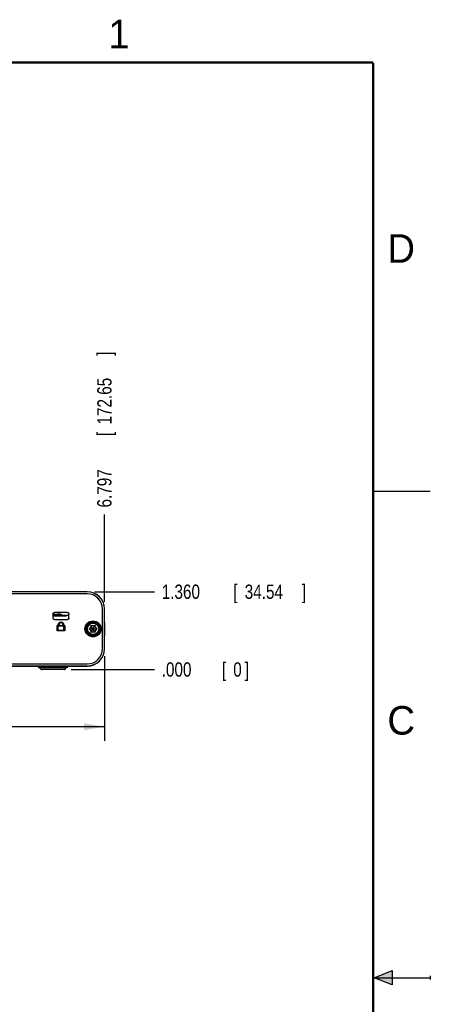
# Model space of a CAD drawing. Header units: inches. Extents: x 0 to 22, y 0 to 17.
# Tile 32 of 32: x 18.4 to 22, y 8.3 to 16.9. Entities that reach past the tile are written whole.
import ezdxf

# ---------------------------------------------------------------- set-up
doc = ezdxf.new("R2010")
doc.units = ezdxf.units.IN
doc.header["$LTSCALE"] = 1.21
doc.header["$MEASUREMENT"] = 0
doc.layers.get('0').update_dxf_attribs({"linetype": 'CONTINUOUS'})
for name, color, linetype in [('03___PRT_ALL_CURVES', 7, 'CONTINUOUS'), ('DATUMCURVES', 7, 'CONTINUOUS'), ('DIMENSIONS', 7, 'CONTINUOUS')]:
    doc.layers.add(name, color=color, linetype=linetype)
doc.styles.get("Standard").update_dxf_attribs({"font": 'txt', "width": 0.8})
doc.dimstyles.new('DIMSTYLE_1', dxfattribs={"dimtxt": 0.125, "dimasz": 0.18, "dimexe": 0.18, "dimexo": 0.0625, "dimgap": 0.09, "dimtad": 0, "dimtih": 1, "dimtoh": 1, "dimdec": 3, "dimlfac": 2, "dimzin": 4, "dimdsep": 46, "dimtxsty": 'STANDARD', "dimblk": '_FILLED', "dimblk1": '_FILLED', "dimblk2": '_FILLED', "dimcen": 0.09, "dimadec": 0, "dimazin": 0, "dimtp": 0.01, "dimtm": 0.01, "dimtfac": 1, "dimtdec": 3, "dimtofl": 0, "dimtmove": 0, "dimatfit": 3, "dimldrblk": '_FILLED', "dimfxl": 1, "dimtolj": 1, "dimtzin": 4, "dimarcsym": 0})
doc.dimstyles.new('DIMSTYLE_2', dxfattribs={"dimtxt": 0.125, "dimasz": 0.18, "dimexe": 0.18, "dimexo": 0.0625, "dimgap": 0.09, "dimtad": 0, "dimtih": 1, "dimtoh": 1, "dimdec": 3, "dimlfac": 2, "dimzin": 4, "dimdsep": 46, "dimtxsty": 'STANDARD', "dimblk": '_FILLED', "dimblk1": '_FILLED', "dimblk2": '_FILLED', "dimcen": 0.09, "dimadec": 0, "dimazin": 0, "dimtp": 0.01, "dimtm": 0.01, "dimtfac": 1, "dimtdec": 3, "dimtofl": 0, "dimtmove": 0, "dimatfit": 3, "dimldrblk": '_FILLED', "dimfxl": 1, "dimtolj": 1, "dimtzin": 4, "dimarcsym": 0})

# ---------------------------------------------------------------- blocks, each defined once
blk = doc.blocks.new('_FILLED')
at = {"color": 0, "linetype": 'BYBLOCK'}
blk.add_solid([(0, 0), (-1, 0.174), (-1, -0.174)], dxfattribs=at)
blk = doc.blocks.new('*D1')
at = {"layer": 'DIMENSIONS', "color": 2, "linetype": 'CONTINUOUS'}
for p, q in [((15.7534, 11.312), (15.7534, 10.5695)), ((19.1534, 11.312), (19.1534, 10.5695)), ((15.7534, 10.6945), (16.7293, 10.6945)), ((19.1534, 10.6945), (18.2793, 10.6945))]:
    blk.add_line(p, q, dxfattribs=at)
at = {"layer": 'DIMENSIONS', "color": 2, "linetype": 'CONTINUOUS', "xscale": 0.18, "yscale": 0.18, "zscale": 0.18, "rotation": 180}
blk.add_blockref('_FILLED', (15.7534, 10.6945), dxfattribs=at)
at = {"layer": 'DIMENSIONS', "color": 2, "linetype": 'CONTINUOUS', "xscale": 0.18, "yscale": 0.18, "zscale": 0.18}
blk.add_blockref('_FILLED', (19.1534, 10.6945), dxfattribs=at)
at = {"layer": 'DIMENSIONS', "color": 2, "linetype": 'CONTINUOUS', "width": 0.8}
for s, p in [('[', (17.4168, 10.632)), (']', (18.1168, 10.632)), ('6.800', (16.7918, 10.632)), ('172.72', (17.5168, 10.632))]:
    blk.add_text(s, height=0.125, dxfattribs=at).set_placement(p)
blk = doc.blocks.new('*D2')
at = {"layer": 'DIMENSIONS', "color": 2, "linetype": 'CONTINUOUS'}
blk.add_line((19.1527, 11.787), (19.1527, 12.548), dxfattribs=at)
at = {"layer": 'DIMENSIONS', "color": 2, "linetype": 'CONTINUOUS', "width": 0.8}
for s, p in [(']', (19.2152, 13.9355)), ('172.65', (19.2152, 13.3355)), ('[', (19.2152, 13.2355)), ('6.797', (19.2152, 12.6105))]:
    blk.add_text(s, height=0.125, rotation=90, dxfattribs=at).set_placement(p)
blk = doc.blocks.new('*D6')
at = {"layer": 'DIMENSIONS', "color": 2, "linetype": 'CONTINUOUS'}
blk.add_line((19.0659, 11.8745), (19.5909, 11.8745), dxfattribs=at)
at = {"layer": 'DIMENSIONS', "color": 2, "linetype": 'CONTINUOUS', "width": 0.8}
for s, p in [('1.360', (19.6534, 11.812)), ('[', (20.2784, 11.812)), ('34.54', (20.3784, 11.812)), (']', (20.8784, 11.812))]:
    blk.add_text(s, height=0.125, dxfattribs=at).set_placement(p)
blk = doc.blocks.new('*D7')
at = {"layer": 'DIMENSIONS', "color": 2, "linetype": 'CONTINUOUS'}
blk.add_line((18.8632, 11.1945), (19.5909, 11.1945), dxfattribs=at)
at = {"layer": 'DIMENSIONS', "color": 2, "linetype": 'CONTINUOUS', "width": 0.8}
for s, p in [('.000', (19.6534, 11.132)), ('[', (20.1784, 11.132)), ('0', (20.2784, 11.132)), (']', (20.3784, 11.132))]:
    blk.add_text(s, height=0.125, dxfattribs=at).set_placement(p)

msp = doc.modelspace()

# ---------------------------------------------------------------- hatches: boundary and pattern name
at = {"linetype": 'CONTINUOUS'}
msp.add_hatch(color=2, dxfattribs=at).paths.add_polyline_path([(21.66625, 8.5625), (21.66625, 8.4375), (21.51, 8.5)])

# ---------------------------------------------------------------- linework, layer by layer
at = {"color": 2, "linetype": 'CONTINUOUS'}
for p, q in [((22, 12.75), (21.5, 12.75)), ((21.51, 8.5), (21.66625, 8.5625)), ((21.66625, 8.5625), (21.66625, 8.4375)), ((21.51, 8.5), (22, 8.5)), ((21.66625, 8.4375), (21.51, 8.5)), ((22, 8.515), (22, 8.485))]:
    msp.add_line(p, q, dxfattribs=at)
at = {"color": 7, "linetype": 'CONTINUOUS'}
for p, q in [((19.00338, 11.87451), (15.90338, 11.87451)), ((19.00338, 11.87379), (15.90338, 11.87379)), ((19.00338, 11.85614), (15.90338, 11.85614)), ((19.13501, 11.37451), (19.13501, 11.72451)), ((19.15266, 11.37451), (19.15266, 11.72451)), ((19.15338, 11.37451), (19.15338, 11.72451)), ((18.70338, 11.67952), (18.70338, 11.64451)), ((18.77838, 11.67451), (18.70338, 11.67451)), ((18.70338, 11.66473), (18.82292, 11.66473)), ((18.83088, 11.69201), (18.71588, 11.69201)), ((18.71588, 11.63201), (18.83088, 11.63201)), ((18.75813, 11.67451), (18.75813, 11.68851)), ((18.77838, 11.67451), (18.77838, 11.66604)), ((18.84338, 11.66785), (18.77838, 11.66785)), ((18.84338, 11.64451), (18.84338, 11.67952)), ((19.03735, 11.57729), (19.02131, 11.54951)), ((19.02131, 11.54951), (19.08545, 11.54951)), ((19.02131, 11.54951), (19.03735, 11.52174)), ((19.06942, 11.57729), (19.03735, 11.57729)), ((19.06942, 11.52174), (19.03735, 11.57729)), ((19.03735, 11.52174), (19.06942, 11.57729)), ((19.08545, 11.54951), (19.06942, 11.57729)), ((19.06942, 11.52174), (19.08545, 11.54951)), ((19.15337, 11.60632), (19.15338, 11.6063)), ((19.15337, 11.49271), (19.15337, 11.60632)), ((19.06942, 11.52174), (19.03735, 11.52174)), ((19.15338, 11.49272), (19.15337, 11.49271)), ((15.90338, 11.24289), (19.00338, 11.24289)), ((15.90338, 11.22523), (19.00338, 11.22523)), ((15.90338, 11.22451), (19.00338, 11.22451)), ((18.57838, 11.22451), (18.57838, 11.20951)), ((18.82838, 11.20951), (18.57838, 11.20951)), ((18.59722, 11.19817), (18.58954, 11.20585)), ((18.80071, 11.19451), (18.60606, 11.19451)), ((18.80954, 11.19817), (18.81722, 11.20585)), ((18.82838, 11.22451), (18.82838, 11.20951))]:
    msp.add_line(p, q, dxfattribs=at)
at = {"color": 7, "linetype": 'CONTINUOUS', "const_width": 0.02}
for points in [[(21.5, 16.5), (0.5, 16.5)], [(21.5, 0.5), (21.5, 16.5)]]:
    msp.add_lwpolyline(points, dxfattribs=at)
at = {"color": 7, "linetype": 'CONTINUOUS'}
for radius in [0.07, 0.06491, 0.06378, 0.0565, 0.0495]:
    msp.add_circle((19.05338, 11.54951), radius, dxfattribs=at)
for centre, radius, start, end in [((19.00338, 11.72451), 0.15, 0, 90), ((19.00338, 11.72451), 0.14928, 0, 90), ((19.00338, 11.72451), 0.13163, 0, 90), ((18.75313, 11.68851), 0.005, 0, 44.229757), ((19.00338, 11.37451), 0.15, 270, 360), ((19.00338, 11.37451), 0.14928, 270, 360), ((19.00338, 11.37451), 0.13163, 270, 360), ((18.58071, 11.19701), 0.0125, 44.999994, 90), ((18.60606, 11.20701), 0.0125, 224.999994, 270), ((18.80071, 11.20701), 0.0125, 270, 315.000006), ((18.82606, 11.19701), 0.0125, 90, 135.000006)]:
    msp.add_arc(centre, radius, start, end, dxfattribs=at)
for points, knots in [([(18.70338, 11.67952), (18.70338, 11.68114), (18.70403, 11.68443), (18.70681, 11.68858), (18.71097, 11.69136), (18.71426, 11.69201), (18.71588, 11.69201)], [0, 0, 0, 0, 0.2500215, 0.5000002, 0.7499787, 1, 1, 1, 1]), ([(18.71588, 11.63201), (18.71426, 11.63201), (18.71097, 11.63266), (18.70681, 11.63545), (18.70403, 11.6396), (18.70338, 11.64289), (18.70338, 11.64451)], [0, 0, 0, 0, 0.2500215, 0.5000002, 0.7499787, 1, 1, 1, 1]), ([(18.72563, 11.66558), (18.73136, 11.66559), (18.74258, 11.66564), (18.75748, 11.66571), (18.77049, 11.6659), (18.7754, 11.66592), (18.77835, 11.66602)], [0, 0, 0, 0, 0.3232802, 0.6310424, 0.8672067, 1, 1, 1, 1]), ([(18.78213, 11.66624), (18.78213, 11.6663), (18.78028, 11.66638), (18.77875, 11.66644), (18.77842, 11.66645)], [0, 0, 0, 0, 0.7765154, 1, 1, 1, 1]), ([(18.83088, 11.69201), (18.83251, 11.69201), (18.8358, 11.69136), (18.83995, 11.68858), (18.84273, 11.68443), (18.84338, 11.68114), (18.84338, 11.67952)], [0, 0, 0, 0, 0.2500215, 0.5000002, 0.7499787, 1, 1, 1, 1]), ([(18.84338, 11.64451), (18.84338, 11.64289), (18.84273, 11.6396), (18.83995, 11.63545), (18.8358, 11.63266), (18.83251, 11.63201), (18.83088, 11.63201)], [0, 0, 0, 0, 0.2500215, 0.5000002, 0.7499787, 1, 1, 1, 1]), ([(19.0165, 11.54951), (19.01665, 11.54951), (19.01696, 11.54951), (19.01741, 11.54951), (19.01785, 11.54951), (19.01827, 11.54951), (19.01868, 11.54951), (19.01906, 11.54951), (19.01941, 11.54951), (19.01974, 11.54951), (19.02004, 11.54951), (19.02031, 11.54951), (19.02054, 11.54951), (19.02074, 11.54951), (19.02092, 11.54951), (19.02106, 11.54951), (19.02116, 11.54951), (19.02124, 11.54951), (19.02129, 11.54951), (19.02131, 11.54951), (19.02131, 11.54951)], [0, 0, 0, 0, 0.0951207, 0.1890772, 0.2808363, 0.3694092, 0.4538848, 0.5335164, 0.6076838, 0.6759257, 0.7379053, 0.7933938, 0.8422605, 0.8844589, 0.9200206, 0.9489957, 0.9714221, 0.9873509, 0.9968508, 1, 1, 1, 1]), ([(19.03494, 11.58145), (19.03502, 11.58132), (19.03517, 11.58106), (19.03539, 11.58067), (19.03561, 11.58029), (19.03583, 11.57992), (19.03603, 11.57957), (19.03622, 11.57924), (19.0364, 11.57893), (19.03656, 11.57865), (19.03671, 11.57839), (19.03684, 11.57816), (19.03696, 11.57795), (19.03706, 11.57778), (19.03715, 11.57763), (19.03722, 11.57751), (19.03727, 11.57742), (19.03731, 11.57735), (19.03733, 11.57731), (19.03734, 11.57729), (19.03735, 11.57729)], [0, 0, 0, 0, 0.0951207, 0.1890772, 0.2808363, 0.3694092, 0.4538848, 0.5335164, 0.6076838, 0.6759257, 0.7379053, 0.7933938, 0.8422605, 0.8844589, 0.9200206, 0.9489957, 0.9714221, 0.9873509, 0.9968508, 1, 1, 1, 1]), ([(19.07182, 11.58145), (19.07175, 11.58132), (19.0716, 11.58106), (19.07137, 11.58067), (19.07115, 11.58029), (19.07094, 11.57992), (19.07074, 11.57957), (19.07055, 11.57924), (19.07037, 11.57893), (19.0702, 11.57865), (19.07005, 11.57839), (19.06992, 11.57816), (19.0698, 11.57795), (19.0697, 11.57778), (19.06962, 11.57763), (19.06955, 11.57751), (19.06949, 11.57742), (19.06945, 11.57735), (19.06943, 11.57731), (19.06942, 11.57729), (19.06942, 11.57729)], [0, 0, 0, 0, 0.0951207, 0.1890772, 0.2808363, 0.3694092, 0.4538848, 0.5335164, 0.6076838, 0.6759257, 0.7379053, 0.7933938, 0.8422605, 0.8844589, 0.9200206, 0.9489957, 0.9714221, 0.9873509, 0.9968508, 1, 1, 1, 1]), ([(19.09027, 11.54951), (19.09011, 11.54951), (19.08981, 11.54951), (19.08936, 11.54951), (19.08892, 11.54951), (19.08849, 11.54951), (19.08809, 11.54951), (19.08771, 11.54951), (19.08735, 11.54951), (19.08702, 11.54951), (19.08673, 11.54951), (19.08646, 11.54951), (19.08622, 11.54951), (19.08602, 11.54951), (19.08585, 11.54951), (19.08571, 11.54951), (19.0856, 11.54951), (19.08553, 11.54951), (19.08548, 11.54951), (19.08546, 11.54951), (19.08545, 11.54951)], [0, 0, 0, 0, 0.0951207, 0.1890772, 0.2808363, 0.3694092, 0.4538848, 0.5335164, 0.6076838, 0.6759257, 0.7379053, 0.7933938, 0.8422605, 0.8844589, 0.9200206, 0.9489957, 0.9714221, 0.9873509, 0.9968508, 1, 1, 1, 1]), ([(19.03494, 11.51757), (19.03502, 11.5177), (19.03517, 11.51797), (19.03539, 11.51836), (19.03561, 11.51874), (19.03583, 11.51911), (19.03603, 11.51946), (19.03622, 11.51979), (19.0364, 11.5201), (19.03656, 11.52038), (19.03671, 11.52064), (19.03684, 11.52087), (19.03696, 11.52107), (19.03706, 11.52125), (19.03715, 11.5214), (19.03722, 11.52152), (19.03727, 11.52161), (19.03731, 11.52168), (19.03733, 11.52172), (19.03734, 11.52173), (19.03735, 11.52174)], [0, 0, 0, 0, 0.0951207, 0.1890772, 0.2808363, 0.3694092, 0.4538848, 0.5335164, 0.6076838, 0.6759257, 0.7379053, 0.7933938, 0.8422605, 0.8844589, 0.9200206, 0.9489957, 0.9714221, 0.9873509, 0.9968508, 1, 1, 1, 1]), ([(19.07182, 11.51757), (19.07175, 11.5177), (19.0716, 11.51797), (19.07137, 11.51836), (19.07115, 11.51874), (19.07094, 11.51911), (19.07074, 11.51946), (19.07055, 11.51979), (19.07037, 11.5201), (19.0702, 11.52038), (19.07005, 11.52064), (19.06992, 11.52087), (19.0698, 11.52107), (19.0697, 11.52125), (19.06962, 11.5214), (19.06955, 11.52152), (19.06949, 11.52161), (19.06945, 11.52168), (19.06943, 11.52172), (19.06942, 11.52173), (19.06942, 11.52174)], [0, 0, 0, 0, 0.0951207, 0.1890772, 0.2808363, 0.3694092, 0.4538848, 0.5335164, 0.6076838, 0.6759257, 0.7379053, 0.7933938, 0.8422605, 0.8844589, 0.9200206, 0.9489957, 0.9714221, 0.9873509, 0.9968508, 1, 1, 1, 1])]:
    msp.add_open_spline(points, degree=3, knots=knots, dxfattribs=at)
for points in [[(18.70338, 11.66555), (18.71018, 11.66555), (18.71695, 11.66556), (18.72376, 11.66557)], [(18.72376, 11.66557), (18.72439, 11.66557), (18.72501, 11.66558), (18.72563, 11.66558)], [(18.77835, 11.66602), (18.7787, 11.66603), (18.77907, 11.66604), (18.77945, 11.66606)], [(18.77945, 11.66606), (18.78069, 11.66611), (18.78213, 11.66617), (18.78213, 11.66624)]]:
    msp.add_open_spline(points, degree=3, dxfattribs=at)
at = {"layer": '03___PRT_ALL_CURVES', "color": 4, "linetype": 'CONTINUOUS'}
msp.add_line((19.15338, 11.6063), (19.15338, 11.49272), dxfattribs=at)
for points in [[(18.70338, 11.66555, -2.30025), (18.70613, 11.66555, -2.3003), (18.71163, 11.66555, -2.30049), (18.71706, 11.66556, -2.30145), (18.71976, 11.66556, -2.30197)], [(18.71976, 11.66556, -2.30197), (18.71989, 11.66557, -2.302), (18.72016, 11.66557, -2.30206), (18.72056, 11.66557, -2.30215), (18.72098, 11.66557, -2.30224), (18.72171, 11.66557, -2.30241), (18.72198, 11.66557, -2.30248), (18.72257, 11.66557, -2.30262), (18.72316, 11.66557, -2.30277), (18.7235, 11.66557, -2.30286), (18.72368, 11.66557, -2.30291)]]:
    msp.add_open_spline(points, degree=3, dxfattribs=at)
for points, knots in [([(18.72368, 11.66557, -2.30291), (18.72401, 11.66557, -2.303), (18.72449, 11.66558, -2.30314), (18.72518, 11.66558, -2.30333), (18.72579, 11.66558, -2.30351), (18.7264, 11.66558, -2.30369), (18.72709, 11.66558, -2.30391), (18.72783, 11.66558, -2.30414), (18.72889, 11.66559, -2.3045), (18.72963, 11.66559, -2.30475), (18.7301, 11.66559, -2.30493), (18.73057, 11.66559, -2.30509), (18.73134, 11.66559, -2.30539), (18.73197, 11.6656, -2.30563), (18.73237, 11.6656, -2.30578)], [0, 0, 0, 0, 0.125, 0.1875, 0.25, 0.3125, 0.375, 0.5, 0.625, 0.6875, 0.75, 0.8125, 0.875, 1, 1, 1, 1]), ([(18.73237, 11.6656, -2.30578), (18.73275, 11.6656, -2.30594), (18.73332, 11.6656, -2.30617), (18.73411, 11.6656, -2.30649), (18.73501, 11.66561, -2.30689), (18.7361, 11.66561, -2.30737), (18.73785, 11.66562, -2.30818), (18.73955, 11.66563, -2.30905), (18.74128, 11.66563, -2.30997), (18.74219, 11.66564, -2.31048), (18.74264, 11.66564, -2.31074)], [0, 0, 0, 0, 0.125, 0.1875, 0.25, 0.375, 0.5, 0.75, 0.875, 1, 1, 1, 1]), ([(18.74264, 11.66564, -2.31074), (18.74335, 11.66565, -2.31116), (18.7444, 11.66565, -2.31179), (18.74583, 11.66566, -2.31267), (18.74695, 11.66566, -2.31343), (18.74809, 11.66567, -2.31417), (18.74912, 11.66568, -2.3149), (18.75011, 11.66568, -2.31564), (18.7511, 11.66569, -2.31633), (18.75216, 11.6657, -2.31721), (18.75321, 11.66571, -2.31803), (18.75423, 11.66571, -2.31886), (18.75514, 11.66572, -2.31968), (18.75607, 11.66573, -2.32047), (18.75736, 11.66574, -2.32168), (18.75834, 11.66575, -2.32262), (18.75899, 11.66575, -2.32324)], [0, 0, 0, 0, 0.125, 0.1875, 0.25, 0.3125, 0.375, 0.4375, 0.5, 0.5625, 0.625, 0.6875, 0.75, 0.8125, 0.875, 1, 1, 1, 1]), ([(18.75899, 11.66575, -2.32324), (18.75975, 11.66576, -2.32404), (18.76088, 11.66577, -2.32522), (18.7624, 11.66578, -2.32685), (18.76352, 11.66579, -2.32822), (18.76468, 11.66581, -2.32956), (18.7657, 11.66582, -2.33088), (18.76668, 11.66583, -2.33221), (18.76768, 11.66584, -2.33348), (18.76864, 11.66585, -2.33499), (18.76962, 11.66587, -2.33644), (18.77056, 11.66588, -2.33789), (18.77136, 11.66589, -2.33931), (18.77206, 11.6659, -2.34049), (18.77261, 11.66591, -2.34146), (18.77342, 11.66592, -2.34309), (18.7741, 11.66594, -2.3444), (18.77464, 11.66594, -2.34547)], [0, 0, 0, 0, 0.125, 0.1875, 0.25, 0.3125, 0.375, 0.4375, 0.5, 0.5625, 0.625, 0.6875, 0.75, 0.8125, 0.84375, 0.875, 1, 1, 1, 1]), ([(18.77464, 11.66594, -2.34547), (18.77498, 11.66595, -2.34622), (18.77566, 11.66596, -2.34772), (18.77646, 11.66598, -2.34963), (18.77697, 11.66599, -2.35096), (18.77727, 11.666, -2.35176), (18.7776, 11.66601, -2.35269), (18.77799, 11.66602, -2.35379), (18.77825, 11.66602, -2.3546), (18.77839, 11.66603, -2.35501)], [0, 0, 0, 0, 0.25, 0.5, 0.625, 0.6875, 0.75, 0.875, 1, 1, 1, 1]), ([(18.77839, 11.66603, -2.35501), (18.77847, 11.66603, -2.35527), (18.77864, 11.66603, -2.35579), (18.77884, 11.66604, -2.35646), (18.77897, 11.66604, -2.3569), (18.77905, 11.66605, -2.35719), (18.77917, 11.66605, -2.35762), (18.7793, 11.66605, -2.35808), (18.77938, 11.66606, -2.35837), (18.77943, 11.66606, -2.35853)], [0, 0, 0, 0, 0.25, 0.5, 0.625, 0.6875, 0.75, 0.875, 1, 1, 1, 1]), ([(18.77943, 11.66606, -2.35853), (18.77962, 11.66607, -2.35933), (18.78004, 11.66608, -2.36092), (18.78046, 11.6661, -2.36295), (18.7808, 11.66611, -2.36454), (18.78101, 11.66612, -2.36584), (18.78121, 11.66613, -2.36716), (18.78145, 11.66615, -2.36852), (18.78156, 11.66616, -2.36972), (18.78171, 11.66617, -2.37095), (18.78184, 11.66618, -2.3722), (18.78195, 11.66619, -2.37401), (18.78209, 11.66621, -2.37622), (18.78211, 11.66623, -2.37798), (18.78213, 11.66624, -2.37887)], [0, 0, 0, 0, 0.125, 0.25, 0.3125, 0.375, 0.4375, 0.5, 0.5625, 0.625, 0.6875, 0.75, 0.875, 1, 1, 1, 1])]:
    msp.add_open_spline(points, degree=3, knots=knots, dxfattribs=at)
at = {"layer": 'DATUMCURVES', "color": 40, "linetype": 'CONTINUOUS'}
for points in [[(18.7404, 11.5766, 2.536), (18.7404, 11.57824, 2.536), (18.74223, 11.58007, 2.536), (18.74387, 11.58007, 2.536)], [(18.74387, 11.53147, 2.536), (18.74223, 11.53147, 2.536), (18.7404, 11.5333, 2.536), (18.7404, 11.53494, 2.536)], [(18.8029, 11.58007, 2.536), (18.80453, 11.58007, 2.536), (18.80637, 11.57824, 2.536), (18.80637, 11.5766, 2.536)], [(18.80637, 11.53494, 2.536), (18.80637, 11.5333, 2.536), (18.80453, 11.53147, 2.536), (18.8029, 11.53147, 2.536)]]:
    msp.add_open_spline(points, degree=3, dxfattribs=at)
for points, knots in [([(18.7404, 11.53494, 2.536), (18.7404, 11.53711, 2.536), (18.7404, 11.551, 2.536), (18.7404, 11.56488, 2.536), (18.7404, 11.5766, 2.536)], [0, 0, 0, 0, 0.15625, 1, 1, 1, 1]), ([(18.74387, 11.58007, 2.536), (18.74694, 11.58007, 2.536), (18.76662, 11.58007, 2.536), (18.78629, 11.58007, 2.536), (18.8029, 11.58007, 2.536)], [0, 0, 0, 0, 0.15625, 1, 1, 1, 1]), ([(18.74734, 11.57313, 2.536), (18.74734, 11.57132, 2.536), (18.74734, 11.55975, 2.536), (18.74734, 11.54818, 2.536), (18.74734, 11.53841, 2.536)], [0, 0, 0, 0, 0.15625, 1, 1, 1, 1]), ([(18.79942, 11.57313, 2.536), (18.79671, 11.57313, 2.536), (18.77935, 11.57313, 2.536), (18.76199, 11.57313, 2.536), (18.74734, 11.57313, 2.536)], [0, 0, 0, 0, 0.15625, 1, 1, 1, 1]), ([(18.74734, 11.53841, 2.536), (18.75005, 11.53841, 2.536), (18.76741, 11.53841, 2.536), (18.78477, 11.53841, 2.536), (18.79942, 11.53841, 2.536)], [0, 0, 0, 0, 0.15625, 1, 1, 1, 1]), ([(18.74965, 11.58621, 2.536), (18.74965, 11.59226, 2.536), (18.75363, 11.60176, 2.536), (18.76401, 11.60866, 2.536), (18.77338, 11.61058, 2.536), (18.78275, 11.60866, 2.536), (18.79313, 11.60176, 2.536), (18.7971, 11.59226, 2.536), (18.7971, 11.58621, 2.536)], [0, 0, 0, 0, 0.247564, 0.3716545, 0.5000298, 0.6283906, 0.7524542, 1, 1, 1, 1]), ([(18.74965, 11.5766, 2.536), (18.74965, 11.5771, 2.536), (18.74965, 11.58031, 2.536), (18.74965, 11.58351, 2.536), (18.74965, 11.58621, 2.536)], [0, 0, 0, 0, 0.15625, 1, 1, 1, 1]), ([(18.7566, 11.5766, 2.536), (18.75624, 11.5766, 2.536), (18.75392, 11.5766, 2.536), (18.75161, 11.5766, 2.536), (18.74965, 11.5766, 2.536)], [0, 0, 0, 0, 0.15625, 1, 1, 1, 1]), ([(18.79016, 11.58621, 2.536), (18.79016, 11.59049, 2.536), (18.78735, 11.59721, 2.536), (18.78001, 11.60209, 2.536), (18.77338, 11.60345, 2.536), (18.76675, 11.60209, 2.536), (18.75941, 11.59721, 2.536), (18.7566, 11.59049, 2.536), (18.7566, 11.58621, 2.536)], [0, 0, 0, 0, 0.247533, 0.3715986, 0.4999439, 0.6283595, 0.7524587, 1, 1, 1, 1]), ([(18.7566, 11.58621, 2.536), (18.7566, 11.58571, 2.536), (18.7566, 11.58251, 2.536), (18.7566, 11.5793, 2.536), (18.7566, 11.5766, 2.536)], [0, 0, 0, 0, 0.15625, 1, 1, 1, 1]), ([(18.79016, 11.5766, 2.536), (18.79016, 11.5771, 2.536), (18.79016, 11.58031, 2.536), (18.79016, 11.58351, 2.536), (18.79016, 11.58621, 2.536)], [0, 0, 0, 0, 0.15625, 1, 1, 1, 1]), ([(18.7971, 11.5766, 2.536), (18.79674, 11.5766, 2.536), (18.79443, 11.5766, 2.536), (18.79211, 11.5766, 2.536), (18.79016, 11.5766, 2.536)], [0, 0, 0, 0, 0.15625, 1, 1, 1, 1]), ([(18.7971, 11.58621, 2.536), (18.7971, 11.58571, 2.536), (18.7971, 11.58251, 2.536), (18.7971, 11.5793, 2.536), (18.7971, 11.5766, 2.536)], [0, 0, 0, 0, 0.15625, 1, 1, 1, 1]), ([(18.79942, 11.53841, 2.536), (18.79942, 11.54022, 2.536), (18.79942, 11.55179, 2.536), (18.79942, 11.56336, 2.536), (18.79942, 11.57313, 2.536)], [0, 0, 0, 0, 0.15625, 1, 1, 1, 1]), ([(18.80637, 11.5766, 2.536), (18.80637, 11.57443, 2.536), (18.80637, 11.56054, 2.536), (18.80637, 11.54666, 2.536), (18.80637, 11.53494, 2.536)], [0, 0, 0, 0, 0.15625, 1, 1, 1, 1]), ([(18.8029, 11.53147, 2.536), (18.79982, 11.53147, 2.536), (18.78015, 11.53147, 2.536), (18.76047, 11.53147, 2.536), (18.74387, 11.53147, 2.536)], [0, 0, 0, 0, 0.15625, 1, 1, 1, 1])]:
    msp.add_open_spline(points, degree=3, knots=knots, dxfattribs=at)

# ---------------------------------------------------------------- texts
at = {"color": 2, "linetype": 'CONTINUOUS'}
for s, p in [('1', (19.1875, 16.625)), ('D', (21.625, 14.75)), ('C', (21.625, 10.625))]:
    msp.add_text(s, height=0.25, dxfattribs=at).set_placement(p)

# ---------------------------------------------------------------- dimensions: what is measured, and where the dimension line sits
at = {"layer": 'DIMENSIONS', "color": 2, "linetype": 'CONTINUOUS'}
for feature_location, offset, dtype, origin, picture, middle in [((19.15266, 11.78701), (0, 0.761), 1, (15.7541, 11.72451), '*D2', (19.15266, 13.32301)), ((19.06588, 11.87451), (0.525, 0), 0, (18.80071, 11.19451), '*D6', (20.31588, 11.87451)), ((18.8632050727, 11.1945135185), (0.727677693, 0), 0, (18.8007050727, 11.1945135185), '*D7', (20.0658827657, 11.1945135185))]:
    dim = msp.add_ordinate_dim(feature_location=feature_location, offset=offset, dtype=dtype, origin=origin, dimstyle='DIMSTYLE_2', dxfattribs=at)
    dim.commit()
    dim.dimension.update_dxf_attribs({"geometry": picture, "text_midpoint": middle})
dim = msp.add_linear_dim(base=(19.15338, 10.69451), p1=(15.75338, 11.31201), p2=(19.15338, 11.31201), dimstyle='DIMSTYLE_1', dxfattribs=at)
dim.commit()
dim.dimension.update_dxf_attribs({"geometry": '*D1', "text_midpoint": (17.50431, 10.69451), "dimtype": 160})

doc.saveas('drawing.dxf')
